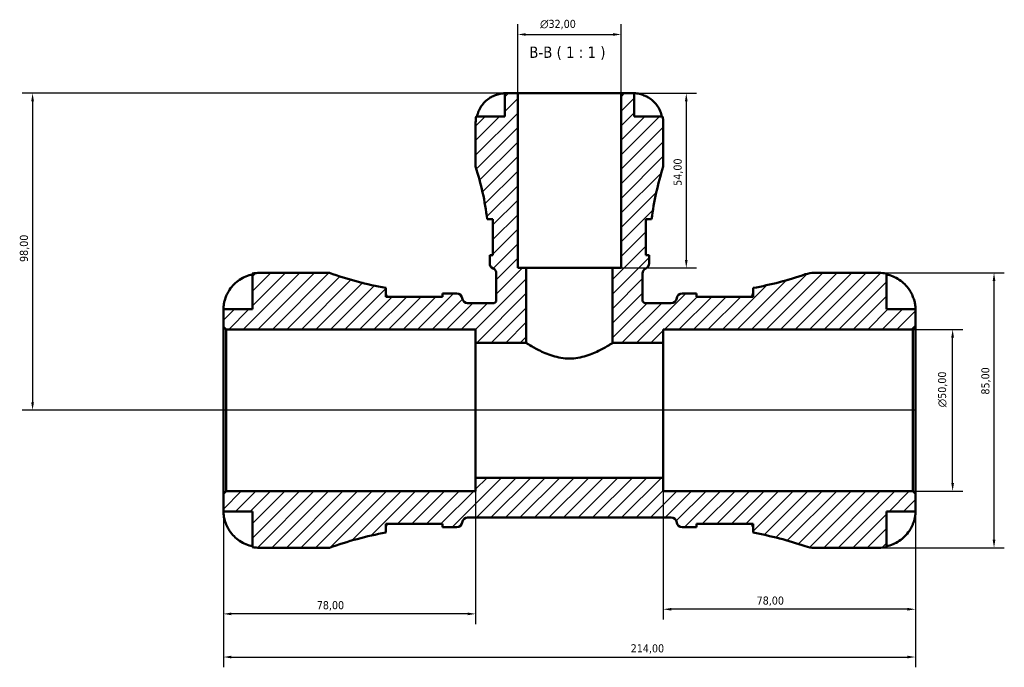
# Model space of a CAD drawing. Header units: millimetres. Extents: x 0 to 902, y 0 to 832.
# Tile 8 of 9: x 267 to 572, y 632 to 832. Entities that reach past the tile are written whole.
import ezdxf

# ---------------------------------------------------------------- set-up
doc = ezdxf.new("R2010")
doc.units = ezdxf.units.MM
for name, color, linetype, lineweight in [('Dimension (ISO)', 7, 'Continuous', 25), ('Hatch (ISO)', 7, 'Continuous', 18), ('Symbol (ISO)', 7, 'Continuous', 25), ('Visible (ISO)', 7, 'Continuous', 50)]:
    doc.layers.add(name, color=color, linetype=linetype, lineweight=lineweight)
doc.styles.add('Label Text (ISO)', font='tahoma.ttf')
doc.styles.add('Note Text (ISO)', font='tahoma.ttf')
doc.dimstyles.new('Default (ISO)', dxfattribs={"dimtxt": 2.5, "dimasz": 2.5, "dimexe": 3.175, "dimexo": 0, "dimgap": 0.762, "dimtad": 1, "dimrnd": 1e-08, "dimzin": 0, "dimtxsty": 'Note Text (ISO)', "dimcen": 0.09, "dimdle": 10, "dimclrd": 256, "dimclre": 256, "dimclrt": 256, "dimazin": 0, "dimtfac": 1.40208, "dimtmove": 0, "dimatfit": 3, "dimfxl": 1, "dimtolj": 1, "dimtzin": 0, "dimlwd": -1, "dimlwe": -1, "dimarcsym": 0})

# ---------------------------------------------------------------- blocks, each defined once
blk = doc.blocks.new('*D7')
at = {"layer": 'Defpoints', "color": 0, "transparency": 16777216}
for p in [(330.28, 685.2), (544.28, 685.2), (544.28, 634.78)]:
    blk.add_point(p, dxfattribs=at)
at = {"layer": 'Dimension (ISO)', "transparency": 16777216}
for p, q in [((330.28, 685.2), (330.28, 631.61)), ((544.28, 685.2), (544.28, 631.61)), ((332.78, 634.78), (541.78, 634.78))]:
    blk.add_line(p, q, dxfattribs=at)
for points in [[(332.78, 635.2), (332.78, 634.36), (330.28, 634.78)], [(541.78, 635.2), (541.78, 634.36), (544.28, 634.78)]]:
    blk.add_solid(points, dxfattribs=at)
at = {"layer": 'Dimension (ISO)', "color": 232, "true_color": 0xca0064, "transparency": 16777216, "insert": (456.23, 638.72), "char_height": 2.5, "attachment_point": 1, "style": 'Note Text (ISO)'}
blk.add_mtext('\\A1;214,00', dxfattribs=at)
blk = doc.blocks.new('*D8')
at = {"layer": 'Defpoints', "color": 0, "transparency": 16777216}
for p in [(466.28, 690.22), (544.28, 685.2), (466.28, 649.55)]:
    blk.add_point(p, dxfattribs=at)
at = {"layer": 'Dimension (ISO)', "transparency": 16777216}
for p, q in [((466.28, 690.22), (466.28, 646.37)), ((544.28, 685.2), (544.28, 646.37)), ((541.78, 649.55), (468.78, 649.55))]:
    blk.add_line(p, q, dxfattribs=at)
for points in [[(468.78, 649.96), (468.78, 649.13), (466.28, 649.55)], [(541.78, 649.96), (541.78, 649.13), (544.28, 649.55)]]:
    blk.add_solid(points, dxfattribs=at)
at = {"layer": 'Dimension (ISO)', "color": 232, "true_color": 0xca0064, "transparency": 16777216, "insert": (495.16, 653.49), "char_height": 2.5, "attachment_point": 1, "style": 'Note Text (ISO)'}
blk.add_mtext('\\A1;78,00', dxfattribs=at)
blk = doc.blocks.new('*D9')
at = {"layer": 'Defpoints', "color": 0, "transparency": 16777216}
for p in [(408.28, 690.22), (330.28, 685.2), (330.28, 648.12)]:
    blk.add_point(p, dxfattribs=at)
at = {"layer": 'Dimension (ISO)', "transparency": 16777216}
for p, q in [((408.28, 690.22), (408.28, 644.94)), ((330.28, 685.2), (330.28, 644.94)), ((405.78, 648.12), (332.78, 648.12))]:
    blk.add_line(p, q, dxfattribs=at)
for points in [[(332.78, 648.54), (332.78, 647.7), (330.28, 648.12)], [(405.78, 648.54), (405.78, 647.7), (408.28, 648.12)]]:
    blk.add_solid(points, dxfattribs=at)
at = {"layer": 'Dimension (ISO)', "color": 232, "true_color": 0xca0064, "transparency": 16777216, "insert": (359.16, 652.06), "char_height": 2.5, "attachment_point": 1, "style": 'Note Text (ISO)'}
blk.add_mtext('\\A1;78,00', dxfattribs=at)
blk = doc.blocks.new('*D10')
at = {"layer": 'Defpoints', "color": 0, "transparency": 16777216}
for p in [(453.28, 809.05), (450.61, 755.05), (473.4, 755.05)]:
    blk.add_point(p, dxfattribs=at)
at = {"layer": 'Dimension (ISO)', "transparency": 16777216}
for p, q in [((453.28, 809.05), (476.58, 809.05)), ((473.4, 806.55), (473.4, 757.55)), ((450.61, 755.05), (476.58, 755.05))]:
    blk.add_line(p, q, dxfattribs=at)
for points in [[(472.98, 806.55), (473.82, 806.55), (473.4, 809.05)], [(472.98, 757.55), (473.82, 757.55), (473.4, 755.05)]]:
    blk.add_solid(points, dxfattribs=at)
at = {"layer": 'Dimension (ISO)', "color": 232, "true_color": 0xca0064, "transparency": 16777216, "insert": (469.47, 780.45), "char_height": 2.5, "attachment_point": 1, "rotation": 90, "style": 'Note Text (ISO)'}
blk.add_mtext('\\A1;54,00', dxfattribs=at)
blk = doc.blocks.new('*D11')
at = {"layer": 'Defpoints', "color": 0, "transparency": 16777216}
for p in [(543.43, 736.05), (555.76, 736.05), (543.43, 686.05)]:
    blk.add_point(p, dxfattribs=at)
at = {"layer": 'Dimension (ISO)', "transparency": 16777216}
for p, q in [((543.43, 736.05), (558.93, 736.05)), ((555.76, 688.55), (555.76, 733.55)), ((543.43, 686.05), (558.93, 686.05))]:
    blk.add_line(p, q, dxfattribs=at)
for points in [[(555.34, 733.55), (556.18, 733.55), (555.76, 736.05)], [(555.34, 688.55), (556.18, 688.55), (555.76, 686.05)]]:
    blk.add_solid(points, dxfattribs=at)
at = {"layer": 'Dimension (ISO)', "color": 232, "true_color": 0xca0064, "transparency": 16777216, "insert": (551.23, 712), "char_height": 2.5, "attachment_point": 1, "rotation": 90, "style": 'Note Text (ISO)'}
blk.add_mtext('\\A1;\\fAIGDT|b0|i0;\\H2.5000;\\ln\\fTahoma|b0|i0;\\H2.5000;50,00', dxfattribs=at)
blk = doc.blocks.new('*D12')
at = {"layer": 'Defpoints', "color": 0, "transparency": 16777216}
for p in [(533.03, 753.55), (568.56, 753.55), (533.03, 668.55)]:
    blk.add_point(p, dxfattribs=at)
at = {"layer": 'Dimension (ISO)', "transparency": 16777216}
for p, q in [((533.03, 753.55), (571.74, 753.55)), ((568.56, 671.05), (568.56, 751.05)), ((533.03, 668.55), (571.74, 668.55))]:
    blk.add_line(p, q, dxfattribs=at)
for points in [[(568.15, 751.05), (568.98, 751.05), (568.56, 753.55)], [(568.15, 671.05), (568.98, 671.05), (568.56, 668.55)]]:
    blk.add_solid(points, dxfattribs=at)
at = {"layer": 'Dimension (ISO)', "color": 232, "true_color": 0xca0064, "transparency": 16777216, "insert": (564.62, 715.91), "char_height": 2.5, "attachment_point": 1, "rotation": 90, "style": 'Note Text (ISO)'}
blk.add_mtext('\\A1;85,00', dxfattribs=at)
blk = doc.blocks.new('*D13')
at = {"layer": 'Defpoints', "color": 0, "transparency": 16777216}
for p in [(453.28, 827.23), (421.28, 809.05), (453.28, 809.05)]:
    blk.add_point(p, dxfattribs=at)
at = {"layer": 'Dimension (ISO)', "transparency": 16777216}
for p, q in [((421.28, 809.05), (421.28, 830.41)), ((453.28, 809.05), (453.28, 830.41)), ((423.78, 827.23), (450.78, 827.23))]:
    blk.add_line(p, q, dxfattribs=at)
for points in [[(423.78, 827.65), (423.78, 826.82), (421.28, 827.23)], [(450.78, 827.65), (450.78, 826.82), (453.28, 827.23)]]:
    blk.add_solid(points, dxfattribs=at)
at = {"layer": 'Dimension (ISO)', "color": 232, "true_color": 0xca0064, "transparency": 16777216, "insert": (428.22, 831.76), "char_height": 2.5, "attachment_point": 1, "style": 'Note Text (ISO)'}
blk.add_mtext('\\A1;\\fAIGDT|b0|i0;\\H2.5000;\\ln\\fTahoma|b0|i0;\\H2.5000;32,00', dxfattribs=at)
blk = doc.blocks.new('*D14')
at = {"layer": 'Defpoints', "color": 0, "transparency": 16777216}
for p in [(421.28, 809.05), (271.28, 711.05), (544.28, 711.05)]:
    blk.add_point(p, dxfattribs=at)
at = {"layer": 'Dimension (ISO)', "transparency": 16777216}
for p, q in [((421.28, 809.05), (268.1, 809.05)), ((271.28, 806.55), (271.28, 713.55)), ((544.28, 711.05), (268.1, 711.05))]:
    blk.add_line(p, q, dxfattribs=at)
for points in [[(270.86, 806.55), (271.7, 806.55), (271.28, 809.05)], [(270.86, 713.55), (271.7, 713.55), (271.28, 711.05)]]:
    blk.add_solid(points, dxfattribs=at)
at = {"layer": 'Dimension (ISO)', "color": 232, "true_color": 0xca0064, "transparency": 16777216, "insert": (267.34, 756.9), "char_height": 2.5, "attachment_point": 1, "rotation": 90, "style": 'Note Text (ISO)'}
blk.add_mtext('\\A1;98,00', dxfattribs=at)

msp = doc.modelspace()

# ---------------------------------------------------------------- hatches: boundary and pattern name
at = {"layer": 'Hatch (ISO)'}
h = msp.add_hatch(dxfattribs=at)
h.set_pattern_fill('ANSI31', color=256, scale=25.4, style=0)
h.set_pattern_definition([(45, (0, 0), (-2.245064, 2.245064), [])])
edge = h.paths.add_edge_path()
edge.add_line((330.279, 736.903), (331.129, 736.053))
edge.add_line((331.129, 736.053), (408.279, 736.053))
edge.add_line((408.279, 736.053), (408.279, 731.886))
edge.add_line((408.279, 731.886), (423.946, 731.886))
edge.add_line((423.946, 731.886), (423.946, 755.053))
edge.add_line((423.946, 755.053), (421.279, 755.053))
edge.add_line((421.279, 755.053), (421.279, 809.053))
edge.add_line((421.279, 809.053), (417.279, 809.053))
edge.add_line((417.279, 809.053), (417.279, 801.853))
edge.add_line((417.279, 801.853), (408.461, 801.853))
edge.add_ellipse((417.279, 800.053), major_axis=(-8.818, 1.8), ratio=1, start_angle=0, end_angle=11.53696)
edge.add_line((408.279, 800.053), (408.279, 786.373))
edge.add_ellipse((319.823, 758.293), major_axis=(88.456, 28.08), ratio=1, start_angle=349.74268, end_angle=360, ccw=False)
edge.add_line((411.865, 770.173), (413.629, 770.173))
edge.add_line((413.629, 770.173), (413.629, 758.973))
edge.add_line((413.629, 758.973), (412.626, 758.973))
edge.add_ellipse((319.823, 758.293), major_axis=(92.803, 0.68), ratio=1, start_angle=359.58018, end_angle=360, ccw=False)
edge.add_line((412.629, 758.293), (412.629, 756.464))
edge.add_ellipse((414.329, 756.464), major_axis=(-1.7, 0), ratio=1, start_angle=0, end_angle=66.23783)
edge.add_ellipse((412.959, 753.353), major_axis=(0.685, 1.556), ratio=1, start_angle=293.76217, end_angle=360, ccw=False)
edge.add_line((414.659, 753.353), (414.659, 745.053))
edge.add_spline(control_points=[(414.659, 745.053), (414.659, 744.995), (414.653, 744.939), (414.63, 744.827), (414.613, 744.772), (414.548, 744.618), (414.485, 744.525), (414.327, 744.37), (414.234, 744.308), (414.029, 744.224), (413.92, 744.203), (413.809, 744.203)], knot_values=[-0.1338592, -0.1338592, -0.1338592, -0.1338592, -0.1167368, -0.1167368, -0.0996143, -0.0996143, -0.0664096, -0.0664096, -0.0332048, -0.0332048, 0, 0, 0, 0], degree=3, periodic=0)
edge.add_line((413.809, 744.203), (405.802, 744.203))
edge.add_ellipse((405.802, 745.903), major_axis=(0, -1.7), ratio=1, start_angle=277.18076, end_angle=360, ccw=False)
edge.add_ellipse((402.429, 745.478), major_axis=(1.687, 0.213), ratio=1, start_angle=0, end_angle=82.81924)
edge.add_line((402.429, 747.178), (399.449, 747.178))
edge.add_ellipse((399.449, 854.341), major_axis=(0, -107.163), ratio=1, start_angle=359.22739, end_angle=360, ccw=False)
edge.add_line((398.004, 747.187), (398.004, 746.178))
edge.add_line((398.004, 746.178), (380.504, 746.178))
edge.add_line((380.504, 746.178), (380.504, 748.865))
edge.add_ellipse((399.449, 854.341), major_axis=(-18.945, -105.475), ratio=1, start_angle=350.32023, end_angle=360, ccw=False)
edge.add_line((363.039, 753.553), (341.529, 753.553))
edge.add_ellipse((341.529, 742.303), major_axis=(0, 11.25), ratio=1, start_angle=0, end_angle=11.53696)
edge.add_line((339.279, 753.325), (339.279, 742.303))
edge.add_line((339.279, 742.303), (330.279, 742.303))
edge.add_line((330.279, 742.303), (330.279, 736.903))
edge = h.paths.add_edge_path()
edge.add_ellipse((512.978, 677.053), major_axis=(-2.783, -8.032), ratio=1, start_angle=0, end_angle=19.11154)
edge.add_line((512.978, 668.553), (533.029, 668.553))
edge.add_ellipse((533.029, 679.803), major_axis=(0, -11.25), ratio=1, start_angle=0, end_angle=11.53696)
edge.add_line((535.279, 668.78), (535.279, 679.803))
edge.add_line((535.279, 679.803), (544.279, 679.803))
edge.add_line((544.279, 679.803), (544.279, 685.203))
edge.add_line((544.279, 685.203), (543.429, 686.053))
edge.add_line((543.429, 686.053), (466.279, 686.053))
edge.add_line((466.279, 686.053), (466.279, 690.219))
edge.add_line((466.279, 690.219), (408.279, 690.219))
edge.add_line((408.279, 690.219), (408.279, 686.053))
edge.add_line((408.279, 686.053), (331.129, 686.053))
edge.add_line((331.129, 686.053), (330.279, 685.203))
edge.add_line((330.279, 685.203), (330.279, 679.803))
edge.add_line((330.279, 679.803), (339.279, 679.803))
edge.add_line((339.279, 679.803), (339.279, 668.78))
edge.add_ellipse((341.529, 679.803), major_axis=(-2.25, -11.023), ratio=1, start_angle=0, end_angle=11.53696)
edge.add_line((341.529, 668.553), (363.039, 668.553))
edge.add_ellipse((399.449, 567.765), major_axis=(-36.41, 100.788), ratio=1, start_angle=350.32023, end_angle=360, ccw=False)
edge.add_line((380.504, 673.24), (380.504, 675.928))
edge.add_line((380.504, 675.928), (398.004, 675.928))
edge.add_line((398.004, 675.928), (398.004, 674.918))
edge.add_ellipse((399.449, 567.765), major_axis=(-1.445, 107.153), ratio=1, start_angle=359.22739, end_angle=360, ccw=False)
edge.add_line((399.449, 674.928), (402.429, 674.928))
edge.add_ellipse((402.429, 676.628), major_axis=(0, -1.7), ratio=1, start_angle=0, end_angle=82.81924)
edge.add_ellipse((405.802, 676.203), major_axis=(-1.687, 0.212), ratio=1, start_angle=277.18076, end_angle=360, ccw=False)
edge.add_line((405.802, 677.903), (468.756, 677.903))
edge.add_ellipse((468.756, 676.203), major_axis=(0, 1.7), ratio=1, start_angle=277.18076, end_angle=360, ccw=False)
edge.add_ellipse((472.129, 676.628), major_axis=(-1.687, -0.212), ratio=1, start_angle=0, end_angle=82.81924)
edge.add_line((472.129, 674.928), (475.109, 674.928))
edge.add_ellipse((475.109, 567.765), major_axis=(0, 107.163), ratio=1, start_angle=359.22739, end_angle=360, ccw=False)
edge.add_line((476.554, 674.918), (476.554, 675.928))
edge.add_line((476.554, 675.928), (494.054, 675.928))
edge.add_line((494.054, 675.928), (494.054, 673.24))
edge.add_ellipse((475.109, 567.765), major_axis=(18.945, 105.475), ratio=1, start_angle=351.07111, end_angle=360, ccw=False)
edge = h.paths.add_edge_path()
edge.add_ellipse((512.978, 745.053), major_axis=(0, 8.5), ratio=1, start_angle=0, end_angle=19.11154)
edge.add_ellipse((475.109, 854.341), major_axis=(35.086, -101.257), ratio=1, start_angle=351.07111, end_angle=360, ccw=False)
edge.add_line((494.054, 748.865), (494.054, 746.178))
edge.add_line((494.054, 746.178), (476.554, 746.178))
edge.add_line((476.554, 746.178), (476.554, 747.187))
edge.add_ellipse((475.109, 854.341), major_axis=(1.445, -107.153), ratio=1, start_angle=359.22739, end_angle=360, ccw=False)
edge.add_line((475.109, 747.178), (472.129, 747.178))
edge.add_ellipse((472.129, 745.478), major_axis=(0, 1.7), ratio=1, start_angle=0, end_angle=82.81924)
edge.add_ellipse((468.756, 745.903), major_axis=(1.687, -0.213), ratio=1, start_angle=277.18076, end_angle=360, ccw=False)
edge.add_line((468.756, 744.203), (460.749, 744.203))
edge.add_spline(control_points=[(460.749, 744.203), (460.692, 744.203), (460.635, 744.208), (460.523, 744.231), (460.468, 744.248), (460.314, 744.314), (460.222, 744.377), (460.066, 744.534), (460.005, 744.627), (459.921, 744.832), (459.899, 744.942), (459.899, 745.053)], knot_values=[-0.1338592, -0.1338592, -0.1338592, -0.1338592, -0.1167368, -0.1167368, -0.0996143, -0.0996143, -0.0664096, -0.0664096, -0.0332048, -0.0332048, 0, 0, 0, 0], degree=3, periodic=0)
edge.add_line((459.899, 745.053), (459.899, 753.353))
edge.add_ellipse((461.599, 753.353), major_axis=(-1.7, 0), ratio=1, start_angle=293.76217, end_angle=360, ccw=False)
edge.add_ellipse((460.229, 756.464), major_axis=(0.685, -1.556), ratio=1, start_angle=0, end_angle=66.23783)
edge.add_line((461.929, 756.464), (461.929, 758.293))
edge.add_ellipse((554.735, 758.293), major_axis=(-92.806, 0), ratio=1, start_angle=359.58018, end_angle=360, ccw=False)
edge.add_line((461.931, 758.973), (460.929, 758.973))
edge.add_line((460.929, 758.973), (460.929, 770.173))
edge.add_line((460.929, 770.173), (462.692, 770.173))
edge.add_ellipse((554.735, 758.293), major_axis=(-92.042, 11.88), ratio=1, start_angle=349.74268, end_angle=360, ccw=False)
edge.add_line((466.279, 786.373), (466.279, 800.053))
edge.add_ellipse((457.279, 800.053), major_axis=(9, 0), ratio=1, start_angle=0, end_angle=11.53696)
edge.add_line((466.097, 801.853), (457.279, 801.853))
edge.add_line((457.279, 801.853), (457.279, 809.053))
edge.add_line((457.279, 809.053), (453.279, 809.053))
edge.add_line((453.279, 809.053), (453.279, 755.053))
edge.add_line((453.279, 755.053), (450.612, 755.053))
edge.add_line((450.612, 755.053), (450.612, 731.886))
edge.add_line((450.612, 731.886), (466.279, 731.886))
edge.add_line((466.279, 731.886), (466.279, 736.053))
edge.add_line((466.279, 736.053), (543.429, 736.053))
edge.add_line((543.429, 736.053), (544.279, 736.903))
edge.add_line((544.279, 736.903), (544.279, 742.303))
edge.add_line((544.279, 742.303), (535.279, 742.303))
edge.add_line((535.279, 742.303), (535.279, 753.325))
edge.add_ellipse((533.029, 742.303), major_axis=(2.25, 11.023), ratio=1, start_angle=0, end_angle=11.53696)
edge.add_line((533.029, 753.553), (512.978, 753.553))

# ---------------------------------------------------------------- linework, layer by layer
at = {"layer": 'Visible (ISO)'}
for p, q in [((421.279, 809.053), (417.279, 809.053)), ((417.279, 809.053), (417.279, 801.853)), ((421.279, 755.053), (421.279, 809.053)), ((453.279, 809.053), (421.279, 809.053)), ((457.279, 809.053), (453.279, 809.053)), ((453.279, 809.053), (453.279, 755.053)), ((457.279, 801.853), (457.279, 809.053)), ((417.279, 801.853), (408.461, 801.853)), ((466.097, 801.853), (457.279, 801.853)), ((408.279, 800.053), (408.279, 786.373)), ((466.279, 786.373), (466.279, 800.053)), ((411.865, 770.173), (413.629, 770.173)), ((413.629, 770.173), (413.629, 758.973)), ((460.929, 758.973), (460.929, 770.173)), ((460.929, 770.173), (462.692, 770.173)), ((413.629, 758.973), (412.626, 758.973)), ((412.629, 758.293), (412.629, 756.464)), ((461.931, 758.973), (460.929, 758.973)), ((461.929, 756.464), (461.929, 758.293)), ((423.946, 755.053), (421.279, 755.053)), ((423.946, 731.886), (423.946, 755.053)), ((450.612, 755.053), (423.946, 755.053)), ((453.279, 755.053), (450.612, 755.053)), ((450.612, 755.053), (450.612, 731.886)), ((339.279, 753.325), (339.279, 742.303)), ((363.039, 753.553), (341.529, 753.553)), ((414.659, 753.353), (414.659, 745.053)), ((459.899, 745.053), (459.899, 753.353)), ((533.029, 753.553), (512.978, 753.553)), ((535.279, 742.303), (535.279, 753.325)), ((380.504, 746.178), (380.504, 748.865)), ((398.004, 746.178), (380.504, 746.178)), ((398.004, 747.187), (398.004, 746.178)), ((402.429, 747.178), (399.449, 747.178)), ((475.109, 747.178), (472.129, 747.178)), ((476.554, 746.178), (476.554, 747.187)), ((494.054, 746.178), (476.554, 746.178)), ((494.054, 748.865), (494.054, 746.178)), ((413.809, 744.203), (405.802, 744.203)), ((468.756, 744.203), (460.749, 744.203)), ((339.279, 742.303), (330.279, 742.303)), ((330.279, 742.303), (330.279, 736.903)), ((544.279, 742.303), (535.279, 742.303)), ((544.279, 736.903), (544.279, 742.303)), ((330.279, 736.903), (331.129, 736.053)), ((330.279, 685.203), (330.279, 736.903)), ((543.429, 736.053), (544.279, 736.903)), ((544.279, 685.203), (544.279, 736.903)), ((331.129, 736.053), (408.279, 736.053)), ((331.129, 736.053), (331.129, 686.053)), ((408.279, 736.053), (408.279, 731.886)), ((466.279, 731.886), (466.279, 736.053)), ((466.279, 736.053), (543.429, 736.053)), ((543.429, 736.053), (543.429, 686.053)), ((408.279, 731.886), (423.946, 731.886)), ((408.279, 690.219), (408.279, 731.886)), ((450.612, 731.886), (466.279, 731.886)), ((466.279, 690.219), (466.279, 731.886)), ((466.279, 690.219), (408.279, 690.219)), ((408.279, 690.219), (408.279, 686.053)), ((466.279, 686.053), (466.279, 690.219)), ((331.129, 686.053), (330.279, 685.203)), ((330.279, 685.203), (330.279, 679.803)), ((408.279, 686.053), (331.129, 686.053)), ((543.429, 686.053), (466.279, 686.053)), ((544.279, 685.203), (543.429, 686.053)), ((544.279, 679.803), (544.279, 685.203)), ((330.279, 679.803), (339.279, 679.803)), ((339.279, 679.803), (339.279, 668.78)), ((535.279, 668.78), (535.279, 679.803)), ((535.279, 679.803), (544.279, 679.803)), ((380.504, 673.24), (380.504, 675.928)), ((380.504, 675.928), (398.004, 675.928)), ((398.004, 675.928), (398.004, 674.918)), ((405.802, 677.903), (468.756, 677.903)), ((476.554, 674.918), (476.554, 675.928)), ((476.554, 675.928), (494.054, 675.928)), ((494.054, 675.928), (494.054, 673.24)), ((399.449, 674.928), (402.429, 674.928)), ((472.129, 674.928), (475.109, 674.928)), ((341.529, 668.553), (363.039, 668.553)), ((512.978, 668.553), (533.029, 668.553))]:
    msp.add_line(p, q, dxfattribs=at)
for centre, radius, start, end in [((417.279, 800.053), 9, 168.46304, 180), ((457.279, 800.053), 9, 0, 11.53696), ((319.823, 758.293), 92.806, 7.35458, 17.6119), ((554.735, 758.293), 92.806, 162.3881, 172.64542), ((319.823, 758.293), 92.806, 0, 0.41982), ((554.735, 758.293), 92.806, 179.58018, 180), ((414.329, 756.464), 1.7, 180, 246.23783), ((460.229, 756.464), 1.7, 293.76217, 0), ((341.529, 742.303), 11.25, 90, 101.53696), ((399.449, 854.341), 107.163, 250.13758, 259.81735), ((412.959, 753.353), 1.7, 0, 66.23783), ((461.599, 753.353), 1.7, 113.76217, 180), ((475.109, 854.341), 107.163, 280.18265, 289.11154), ((512.978, 745.053), 8.5, 90, 109.11154), ((533.029, 742.303), 11.25, 78.46304, 90), ((399.449, 854.341), 107.163, 269.22739, 270), ((402.429, 745.478), 1.7, 7.18076, 90), ((472.129, 745.478), 1.7, 90, 172.81924), ((475.109, 854.341), 107.163, 270, 270.77261), ((405.802, 745.903), 1.7, 187.18076, 270), ((468.756, 745.903), 1.7, 270, 352.81924), ((402.429, 676.628), 1.7, 270, 352.81924), ((405.802, 676.203), 1.7, 90, 172.81924), ((468.756, 676.203), 1.7, 7.18076, 90), ((472.129, 676.628), 1.7, 187.18076, 270), ((399.449, 567.765), 107.163, 100.18265, 109.86242), ((399.449, 567.765), 107.163, 90, 90.77261), ((475.109, 567.765), 107.163, 89.22739, 90), ((475.109, 567.765), 107.163, 70.88846, 79.81735), ((341.529, 679.803), 11.25, 258.46304, 270), ((512.978, 677.053), 8.5, 250.88846, 270), ((533.029, 679.803), 11.25, 270, 281.53696)]:
    msp.add_arc(centre, radius, start, end, dxfattribs=at)
for points, knots in [([(408.687, 801.853), (408.805, 802.427), (408.982, 802.988), (409.402, 803.998), (409.686, 804.537), (410.362, 805.543), (410.754, 806.01), (411.544, 806.797), (412.017, 807.189), (412.899, 807.774), (413.291, 807.994), (413.679, 808.177)], [0.17075309, 0.17075309, 0.17075309, 0.17075309, 0.33215152, 0.33215152, 0.49888818, 0.49888818, 0.66562485, 0.66562485, 0.83351137, 0.83351137, 0.95687373, 0.95687373, 0.95687373, 0.95687373]), ([(413.679, 808.177), (413.822, 808.244), (413.966, 808.308), (414.326, 808.458), (414.54, 808.539), (414.981, 808.687), (415.205, 808.753), (415.731, 808.887), (416.017, 808.941), (416.58, 809.023), (416.829, 809.039), (417.185, 809.054), (417.279, 809.053), (417.279, 809.053)], [-0.57647647, -0.57647647, -0.57647647, -0.57647647, -0.52968676, -0.52968676, -0.46054026, -0.46054026, -0.38562403, -0.38562403, -0.27730827, -0.27730827, -0.14258086, -0.14258086, 0, 0, 0, 0]), ([(457.279, 809.053), (457.279, 809.053), (457.312, 809.053), (457.447, 809.051), (457.554, 809.048), (457.912, 809.026), (458.205, 808.998), (458.8, 808.89), (459.067, 808.83), (459.559, 808.692), (459.775, 808.623), (460.218, 808.463), (460.444, 808.373), (460.738, 808.242), (460.809, 808.21), (460.879, 808.177)], [-2.49913258, -2.49913258, -2.49913258, -2.49913258, -2.41505436, -2.41505436, -2.32384732, -2.32384732, -2.1841143, -2.1841143, -2.08674766, -2.08674766, -2.01440674, -2.01440674, -1.93994266, -1.93994266, -1.91637503, -1.91637503, -1.91637503, -1.91637503]), ([(460.879, 808.177), (461.267, 807.994), (461.659, 807.774), (462.541, 807.189), (463.014, 806.797), (463.804, 806.01), (464.196, 805.543), (464.872, 804.537), (465.156, 803.998), (465.576, 802.988), (465.753, 802.427), (465.871, 801.853)], [4.42788748, 4.42788748, 4.42788748, 4.42788748, 4.55124983, 4.55124983, 4.71913636, 4.71913636, 4.88587302, 4.88587302, 5.05260969, 5.05260969, 5.21400811, 5.21400811, 5.21400811, 5.21400811]), ([(413.629, 769.864), (413.502, 769.965), (413.379, 770.043), (413.153, 770.146), (413.049, 770.173), (412.955, 770.173)], [-0.31526134, -0.31526134, -0.31526134, -0.31526134, -0.21470812, -0.21470812, -0.11624765, -0.11624765, -0.11624765, -0.11624765]), ([(461.603, 770.173), (461.556, 770.173), (461.506, 770.166), (461.296, 770.113), (461.119, 770.015), (460.929, 769.864)], [-1.99644473, -1.99644473, -1.99644473, -1.99644473, -1.94716957, -1.94716957, -1.79745736, -1.79745736, -1.79745736, -1.79745736]), ([(331.346, 746.803), (331.579, 747.303), (331.862, 747.811), (332.604, 748.927), (333.093, 749.516), (334.076, 750.503), (334.66, 750.992), (335.918, 751.835), (336.593, 752.19), (337.856, 752.715), (338.559, 752.937), (339.279, 753.085)], [5.50227189, 5.50227189, 5.50227189, 5.50227189, 5.66172607, 5.66172607, 5.87111315, 5.87111315, 6.07951382, 6.07951382, 6.28791448, 6.28791448, 6.49007585, 6.49007585, 6.49007585, 6.49007585]), ([(535.279, 753.085), (535.999, 752.937), (536.702, 752.715), (537.965, 752.19), (538.639, 751.835), (539.898, 750.992), (540.482, 750.503), (541.465, 749.516), (541.954, 748.927), (542.696, 747.811), (542.979, 747.303), (543.212, 746.803)], [0.21343841, 0.21343841, 0.21343841, 0.21343841, 0.41559978, 0.41559978, 0.62400044, 0.62400044, 0.8324011, 0.8324011, 1.04178819, 1.04178819, 1.20124236, 1.20124236, 1.20124236, 1.20124236]), ([(330.279, 742.303), (330.279, 742.303), (330.278, 742.361), (330.283, 742.615), (330.291, 742.836), (330.342, 743.394), (330.383, 743.715), (330.513, 744.394), (330.594, 744.737), (330.766, 745.321), (330.841, 745.551), (331, 745.992), (331.083, 746.202), (331.228, 746.543), (331.286, 746.673), (331.346, 746.803)], [0, 0, 0, 0, 0.1255823, 0.1255823, 0.27758688, 0.27758688, 0.41565829, 0.41565829, 0.53558864, 0.53558864, 0.6106285, 0.6106285, 0.67830711, 0.67830711, 0.7205994, 0.7205994, 0.7205994, 0.7205994]), ([(380.504, 747.23), (380.504, 747.062), (380.556, 746.871), (380.733, 746.509), (380.833, 746.347), (380.958, 746.177)], [-3.13152553, -3.13152553, -3.13152553, -3.13152553, -2.95653704, -2.95653704, -2.82815409, -2.82815409, -2.82815409, -2.82815409]), ([(493.6, 746.177), (493.721, 746.342), (493.819, 746.5), (493.999, 746.864), (494.054, 747.058), (494.054, 747.23)], [-0.45230892, -0.45230892, -0.45230892, -0.45230892, -0.32772697, -0.32772697, -0.1494633, -0.1494633, -0.1494633, -0.1494633]), ([(543.212, 746.803), (543.309, 746.594), (543.401, 746.382), (543.57, 745.96), (543.648, 745.75), (543.806, 745.28), (543.883, 745.023), (544.064, 744.328), (544.141, 743.918), (544.244, 743.176), (544.263, 742.865), (544.281, 742.421), (544.279, 742.303), (544.279, 742.303)], [-0.72877811, -0.72877811, -0.72877811, -0.72877811, -0.65864576, -0.65864576, -0.58948737, -0.58948737, -0.50282865, -0.50282865, -0.34782332, -0.34782332, -0.17870564, -0.17870564, 0, 0, 0, 0]), ([(414.659, 745.053), (414.659, 744.995), (414.653, 744.939), (414.63, 744.827), (414.613, 744.772), (414.548, 744.618), (414.485, 744.525), (414.327, 744.37), (414.234, 744.308), (414.029, 744.224), (413.92, 744.203), (413.809, 744.203)], [-0.1338592, -0.1338592, -0.1338592, -0.1338592, -0.11673677, -0.11673677, -0.09961434, -0.09961434, -0.06640956, -0.06640956, -0.03320478, -0.03320478, 0, 0, 0, 0]), ([(460.749, 744.203), (460.692, 744.203), (460.635, 744.208), (460.523, 744.231), (460.468, 744.248), (460.314, 744.314), (460.222, 744.377), (460.066, 744.534), (460.005, 744.627), (459.921, 744.832), (459.899, 744.942), (459.899, 745.053)], [-0.1338592, -0.1338592, -0.1338592, -0.1338592, -0.11673677, -0.11673677, -0.09961434, -0.09961434, -0.06640956, -0.06640956, -0.03320478, -0.03320478, 0, 0, 0, 0]), ([(423.946, 731.886), (423.946, 731.886), (424.031, 731.831), (424.382, 731.609), (424.647, 731.443), (425.68, 730.813), (426.7, 730.214), (429.012, 729.041), (430.475, 728.377), (432.918, 727.626), (433.774, 727.417), (435.519, 727.134), (436.407, 727.06), (437.279, 727.06)], [6.2519561, 6.2519561, 6.2519561, 6.2519561, 6.5112886, 6.5112886, 6.770621, 6.770621, 7.2892859, 7.2892859, 7.8126137, 7.8126137, 8.0742776, 8.0742776, 8.3359415, 8.3359415, 8.3359415, 8.3359415]), ([(437.279, 727.06), (438.151, 727.06), (439.039, 727.134), (440.783, 727.417), (441.64, 727.626), (444.083, 728.377), (445.546, 729.041), (447.858, 730.214), (448.878, 730.813), (449.911, 731.443), (450.176, 731.609), (450.527, 731.831), (450.612, 731.886), (450.612, 731.886)], [0, 0, 0, 0, 0.2616639, 0.2616639, 0.5233278, 0.5233278, 1.0466556, 1.0466556, 1.5653205, 1.5653205, 1.8246529, 1.8246529, 2.0839854, 2.0839854, 2.0839854, 2.0839854]), ([(331.346, 675.303), (331.274, 675.458), (331.205, 675.614), (331.029, 676.034), (330.93, 676.298), (330.743, 676.849), (330.66, 677.134), (330.486, 677.82), (330.415, 678.2), (330.314, 678.924), (330.294, 679.238), (330.277, 679.685), (330.279, 679.803), (330.279, 679.803)], [-0.71968867, -0.71968867, -0.71968867, -0.71968867, -0.66913349, -0.66913349, -0.58448293, -0.58448293, -0.49008499, -0.49008499, -0.34765985, -0.34765985, -0.17827673, -0.17827673, 0, 0, 0, 0]), ([(544.279, 679.803), (544.279, 679.803), (544.279, 679.749), (544.275, 679.526), (544.27, 679.347), (544.228, 678.804), (544.181, 678.404), (544.028, 677.637), (543.948, 677.312), (543.771, 676.713), (543.682, 676.448), (543.476, 675.901), (543.359, 675.621), (543.225, 675.331), (543.219, 675.317), (543.212, 675.303)], [-3.12621297, -3.12621297, -3.12621297, -3.12621297, -3.00592131, -3.00592131, -2.87295675, -2.87295675, -2.69789372, -2.69789372, -2.58338701, -2.58338701, -2.49547573, -2.49547573, -2.40310236, -2.40310236, -2.39831682, -2.39831682, -2.39831682, -2.39831682]), ([(380.958, 675.928), (380.826, 675.748), (380.721, 675.576), (380.552, 675.217), (380.504, 675.036), (380.504, 674.875)], [-0.46270339, -0.46270339, -0.46270339, -0.46270339, -0.32679365, -0.32679365, -0.15989444, -0.15989444, -0.15989444, -0.15989444]), ([(494.054, 674.875), (494.054, 675.046), (494, 675.239), (493.821, 675.602), (493.722, 675.761), (493.6, 675.928)], [-3.12158297, -3.12158297, -3.12158297, -3.12158297, -2.94423154, -2.94423154, -2.81821986, -2.81821986, -2.81821986, -2.81821986]), ([(339.279, 669.02), (338.559, 669.168), (337.856, 669.39), (336.593, 669.915), (335.918, 670.27), (334.66, 671.113), (334.076, 671.603), (333.093, 672.589), (332.604, 673.178), (331.862, 674.294), (331.579, 674.802), (331.346, 675.303)], [0.21343841, 0.21343841, 0.21343841, 0.21343841, 0.41559978, 0.41559978, 0.62400044, 0.62400044, 0.8324011, 0.8324011, 1.04178819, 1.04178819, 1.20124236, 1.20124236, 1.20124236, 1.20124236]), ([(543.212, 675.303), (542.979, 674.802), (542.696, 674.294), (541.954, 673.178), (541.465, 672.589), (540.482, 671.603), (539.898, 671.113), (538.639, 670.27), (537.965, 669.915), (536.702, 669.39), (535.999, 669.168), (535.279, 669.02)], [5.50227189, 5.50227189, 5.50227189, 5.50227189, 5.66172607, 5.66172607, 5.87111315, 5.87111315, 6.07951382, 6.07951382, 6.28791448, 6.28791448, 6.49007585, 6.49007585, 6.49007585, 6.49007585])]:
    msp.add_open_spline(points, degree=3, knots=knots, dxfattribs=at)

# ---------------------------------------------------------------- texts
at = {"layer": 'Symbol (ISO)', "insert": (424.839, 819.374), "char_height": 3.5, "attachment_point": 7, "style": 'Label Text (ISO)'}
msp.add_mtext('B-B ( 1 : 1 )', dxfattribs=at)

# ---------------------------------------------------------------- dimensions: what is measured, and where the dimension line sits
at = {"layer": 'Dimension (ISO)'}
for base, p1, p2, angle, picture, middle in [((453.279, 827.233), (421.279, 809.053), (453.279, 809.053), 180, '*D13', (433.779, 827.233)), ((555.758, 736.053), (543.429, 686.053), (543.429, 736.053), 90, '*D11', (555.758, 717.553))]:
    dim = msp.add_linear_dim(base=base, p1=p1, p2=p2, angle=angle, text='\\fAIGDT|b0|i0;\\H2.5000;\\ln\\fTahoma|b0|i0;\\H2.5000;<>', dimstyle='Default (ISO)', override={"dimdec": 2, "dimtp": 0, "dimtm": 0, "dimtdec": 2, "dimtofl": 0, "dimatfit": 1}, dxfattribs=at)
    dim.commit()
    dim.dimension.update_dxf_attribs({"geometry": picture, "text_midpoint": middle, "dimtype": 160})
for base, p1, p2, angle, picture, middle in [((271.279, 711.053), (421.279, 809.053), (544.279, 711.053), 90, '*D14', (271.279, 761.053)), ((473.4, 755.053), (453.279, 809.053), (450.612, 755.053), 270, '*D10', (473.4, 784.553)), ((568.564, 753.553), (533.029, 668.553), (533.029, 753.553), 270, '*D12', (568.564, 720.053)), ((330.279, 648.118), (408.279, 690.219), (330.279, 685.203), 180, '*D9', (363.279, 648.118)), ((466.279, 649.547), (544.279, 685.203), (466.279, 690.219), 180, '*D8', (499.279, 649.547)), ((544.279, 634.78), (330.279, 685.203), (544.279, 685.203), 180, '*D7', (461.279, 634.78))]:
    dim = msp.add_linear_dim(base=base, p1=p1, p2=p2, angle=angle, dimstyle='Default (ISO)', override={"dimdec": 2, "dimtp": 0, "dimtm": 0, "dimtdec": 2, "dimtofl": 0, "dimatfit": 1}, dxfattribs=at)
    dim.commit()
    dim.dimension.update_dxf_attribs({"geometry": picture, "text_midpoint": middle, "dimtype": 160})

doc.saveas('drawing.dxf')
